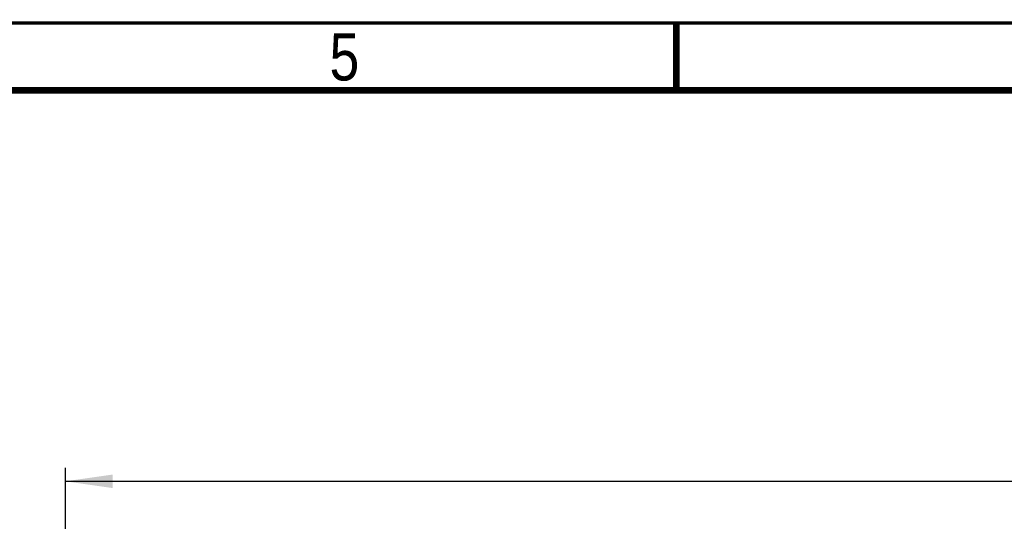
# Model space of a CAD drawing. Header units: millimetres. Extents: x -1 to 598, y -1 to 421.
# Tile 20 of 25: x 200 to 273, y 378 to 415. Entities that reach past the tile are written whole.
import ezdxf

# ---------------------------------------------------------------- set-up
doc = ezdxf.new("R2010")
doc.units = ezdxf.units.MM
doc.header["$LTSCALE"] = 32.67
doc.layers.get('0').update_dxf_attribs({"linetype": 'CONTINUOUS'})
doc.styles.get("Standard").update_dxf_attribs({"font": 'txt', "width": 0.8})
doc.styles.add('TEXTSTYLE_2', font='txt', dxfattribs={"width": 0.85})
doc.dimstyles.new('DIMSTYLE_9', dxfattribs={"dimtxt": 6.5, "dimasz": 3.5, "dimexe": 1, "dimexo": 0, "dimgap": 1.625, "dimtad": 1, "dimlfac": 2.5, "dimdsep": 46, "dimtxsty": 'STANDARD', "dimblk": '_FILLED', "dimblk1": '_FILLED', "dimblk2": '_FILLED', "dimcen": 0.09, "dimclrt": 5, "dimadec": 0, "dimazin": 0, "dimtp": 0.01, "dimtm": 0.01, "dimtfac": 1, "dimtofl": 0, "dimtmove": 0, "dimatfit": 3, "dimldrblk": '_FILLED', "dimfxl": 1, "dimtolj": 1, "dimarcsym": 0})

# ---------------------------------------------------------------- blocks, each defined once
blk = doc.blocks.new('_FILLED')
at = {"color": 0, "linetype": 'BYBLOCK'}
blk.add_solid([(0, 0), (-1, 0.143), (-1, -0.143)], dxfattribs=at)
blk = doc.blocks.new('*D21')
at = {"color": 2, "linetype": 'CONTINUOUS'}
for p, q in [((203.132, 359.014), (203.132, 381.974)), ((409.932, 359.014), (409.932, 381.974)), ((203.132, 380.974), (306.532, 380.974)), ((409.932, 380.974), (306.532, 380.974))]:
    blk.add_line(p, q, dxfattribs=at)
at = {"color": 2, "linetype": 'CONTINUOUS', "xscale": 3.5, "yscale": 3.5, "zscale": 3.5, "rotation": 180}
blk.add_blockref('_FILLED', (203.132, 380.974), dxfattribs=at)
at = {"color": 2, "linetype": 'CONTINUOUS', "xscale": 3.5, "yscale": 3.5, "zscale": 3.5}
blk.add_blockref('_FILLED', (409.932, 380.974), dxfattribs=at)
at = {"color": 5, "linetype": 'CONTINUOUS', "insert": (306.532, 389.099), "char_height": 6.5, "width": 15.6, "attachment_point": 2, "line_spacing_factor": 0.9}
blk.add_mtext('517', dxfattribs=at)

msp = doc.modelspace()

# ---------------------------------------------------------------- linework, layer by layer
at = {"color": 2, "linetype": 'CONTINUOUS', "const_width": 0.25}
msp.add_lwpolyline([(590.5, 415), (6.5, 415)], dxfattribs=at)
at = {"color": 7, "linetype": 'CONTINUOUS', "const_width": 0.5}
for points in [[(248.5, 415), (248.5, 410)], [(585.5, 410), (11.5, 410)]]:
    msp.add_lwpolyline(points, dxfattribs=at)

# ---------------------------------------------------------------- texts
at = {"color": 5, "linetype": 'CONTINUOUS', "insert": (223.8531, 414.2379), "char_height": 3.5, "width": 4.090625, "attachment_point": 2, "line_spacing_factor": 0.9, "style": 'TEXTSTYLE_2'}
msp.add_mtext('5', dxfattribs=at)

# ---------------------------------------------------------------- dimensions: what is measured, and where the dimension line sits
at = {"color": 2, "linetype": 'CONTINUOUS'}
dim = msp.add_linear_dim(base=(203.1323, 380.9737), p1=(409.9323, 359.0136), p2=(203.1323, 359.0136), angle=180, dimstyle='DIMSTYLE_9', dxfattribs=at)
dim.commit()
dim.dimension.update_dxf_attribs({"geometry": '*D21', "text_midpoint": (306.5323, 380.9737), "dimtype": 160})

doc.saveas('drawing.dxf')
